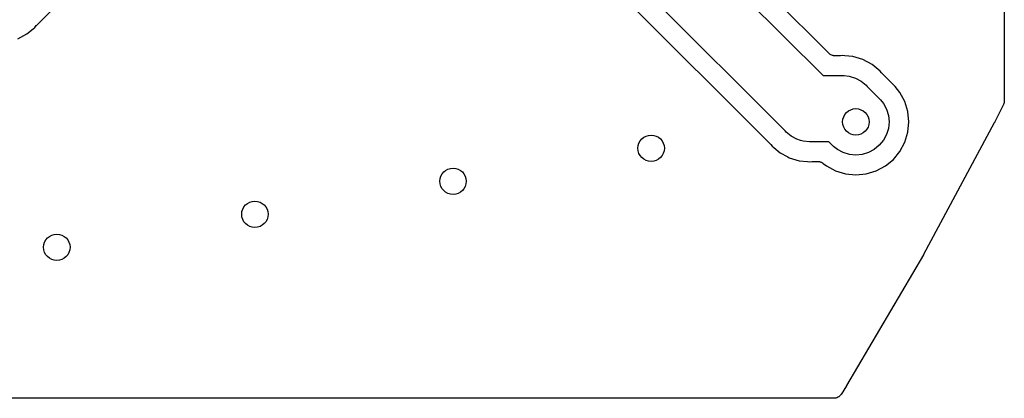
# Model space of a CAD drawing. Extents: x 59.7 to 90.8, y -72.3 to -46.6.
# Tile 8 of 10: x 75.9 to 90.8, y -72.3 to -66.6. Entities that reach past the tile are written whole.
import ezdxf

# ---------------------------------------------------------------- set-up
doc = ezdxf.new("R2010")
doc.units = 0
doc.header["$MEASUREMENT"] = 0
doc.layers.add('BLACK', color=7, linetype='CONTINUOUS')

msp = doc.modelspace()

# ---------------------------------------------------------------- linework, layer by layer
at = {"layer": 'BLACK', "linetype": 'CONTINUOUS'}
for p, q in [((90.8481, -57.3199), (90.8481, -67.7809)), ((88.1942, -67.0628), (85.1335, -64.0021)), ((84.9709, -64.2638), (88.1071, -67.4)), ((87.5291, -68.2362), (84.2638, -64.9709)), ((84.0021, -65.1335), (87.3021, -68.4335)), ((76.1979, -66.6335), (76.5979, -66.2335)), ((76.1684, -66.6684), (76.1895, -66.6427)), ((76.1895, -66.6427), (76.1906, -66.6414)), ((76.1906, -66.6414), (76.1945, -66.6376)), ((76.1945, -66.6376), (76.1979, -66.6335)), ((75.9076, -66.8427), (76.0466, -66.7684)), ((76.0466, -66.7684), (76.1427, -66.6895)), ((76.1427, -66.6895), (76.1684, -66.6684)), ((76.1427, -66.6895), (76.1427, -66.6895)), ((88.2032, -67.0702), (88.1942, -67.0628)), ((88.2122, -67.0778), (88.2032, -67.0702)), ((88.2128, -67.0781), (88.2122, -67.0778)), ((88.2133, -67.0785), (88.2128, -67.0781)), ((88.2236, -67.0841), (88.2133, -67.0785)), ((88.2339, -67.0897), (88.2236, -67.0841)), ((88.2346, -67.0899), (88.2339, -67.0897)), ((88.2352, -67.0902), (88.2346, -67.0899)), ((88.2464, -67.0937), (88.2352, -67.0902)), ((88.2576, -67.0972), (88.2464, -67.0937)), ((88.4, -67.0961), (88.3669, -67.0994)), ((88.4331, -67.0994), (88.4, -67.0961)), ((88.2582, -67.0973), (88.2576, -67.0972)), ((88.2589, -67.0975), (88.2582, -67.0973)), ((88.2705, -67.0987), (88.2589, -67.0975)), ((88.2822, -67.1), (88.2705, -67.0987)), ((88.2835, -67.1), (88.2822, -67.1)), ((88.2836, -67.1), (88.2835, -67.1)), ((88.2835, -67.1), (88.2835, -67.1)), ((88.284, -67.1), (88.2836, -67.1)), ((88.3545, -67.1), (88.284, -67.1)), ((88.3598, -67.0995), (88.3545, -67.1)), ((88.3652, -67.0995), (88.3598, -67.0995)), ((88.3669, -67.0994), (88.3652, -67.0995)), ((88.5568, -67.1116), (88.4331, -67.0994)), ((88.4331, -67.0994), (88.4331, -67.0994)), ((88.7076, -67.1573), (88.5568, -67.1116)), ((88.8466, -67.2316), (88.7076, -67.1573)), ((88.9684, -67.3316), (88.8466, -67.2316)), ((88.9895, -67.3573), (88.9684, -67.3316)), ((88.9933, -67.3611), (88.9895, -67.3573)), ((88.9966, -67.3653), (88.9933, -67.3611)), ((88.9979, -67.3665), (88.9966, -67.3653)), ((89.1935, -67.5621), (88.9979, -67.3665)), ((88.1071, -67.4), (88.3754, -67.4)), ((88.3754, -67.4), (88.4, -67.3976)), ((88.4, -67.3976), (88.4246, -67.4)), ((88.4246, -67.4), (88.498, -67.4072)), ((88.498, -67.4072), (88.5923, -67.4358)), ((88.5923, -67.4358), (88.6791, -67.4823)), ((88.6791, -67.4823), (88.7553, -67.5447)), ((88.7553, -67.5447), (88.7709, -67.5638)), ((88.7709, -67.5638), (88.9709, -67.7638)), ((89.2684, -67.6534), (89.1935, -67.5621)), ((89.3427, -67.7924), (89.2684, -67.6534)), ((88.9709, -67.7638), (89.0177, -67.8209)), ((89.0177, -67.8209), (89.0642, -67.9077)), ((89.3884, -67.9432), (89.3427, -67.7924)), ((90.8347, -67.8377), (90.698, -68.1109)), ((90.836, -67.8342), (90.8347, -67.8377)), ((90.8378, -67.8309), (90.836, -67.8342)), ((90.8405, -67.8227), (90.8378, -67.8309)), ((90.8435, -67.8146), (90.8405, -67.8227)), ((90.8442, -67.8109), (90.8435, -67.8146)), ((90.8453, -67.8073), (90.8442, -67.8109)), ((90.8463, -67.7987), (90.8453, -67.8073)), ((90.8478, -67.7902), (90.8463, -67.7987)), ((90.8481, -67.7827), (90.8477, -67.7864)), ((90.8477, -67.7864), (90.8478, -67.7902)), ((90.8481, -67.7809), (90.8481, -67.7827)), ((89.0642, -67.9077), (89.0928, -68.002)), ((89.4039, -68.1), (89.3884, -67.9432)), ((89.0928, -68.002), (89.1024, -68.1)), ((89.1024, -68.1), (89.0928, -68.198)), ((89.3884, -68.2568), (89.4039, -68.1)), ((90.6963, -68.1141), (89.6256, -70.1091)), ((90.6967, -68.1133), (90.6963, -68.1141)), ((90.6972, -68.1125), (90.6967, -68.1133)), ((90.698, -68.1109), (90.6972, -68.1125)), ((87.5447, -68.2553), (87.5291, -68.2362)), ((87.6209, -68.3177), (87.5447, -68.2553)), ((89.0928, -68.198), (89.0642, -68.2923)), ((89.3427, -68.4076), (89.3884, -68.2568)), ((87.3021, -68.4335), (87.3034, -68.4348)), ((87.3034, -68.4348), (87.3067, -68.4389)), ((87.7077, -68.3642), (87.6209, -68.3177)), ((87.7623, -68.3807), (87.7077, -68.3642)), ((87.802, -68.3928), (87.7623, -68.3807)), ((87.9, -68.4024), (87.802, -68.3928)), ((87.9246, -68.4), (87.9, -68.4024)), ((88.1929, -68.4), (87.9246, -68.4)), ((88.2638, -68.4709), (88.1929, -68.4)), ((89.0177, -68.3791), (88.9553, -68.4553)), ((89.0642, -68.2923), (89.0177, -68.3791)), ((89.2684, -68.5466), (89.3427, -68.4076)), ((87.3067, -68.4389), (87.3105, -68.4427)), ((87.3105, -68.4427), (87.3316, -68.4684)), ((87.3316, -68.4684), (87.3573, -68.4895)), ((87.3573, -68.4895), (87.3573, -68.4896)), ((87.3573, -68.4896), (87.4534, -68.5684)), ((87.4534, -68.5684), (87.5698, -68.6306)), ((88.3209, -68.5177), (88.2638, -68.4709)), ((88.4077, -68.5642), (88.3209, -68.5177)), ((88.502, -68.5928), (88.4077, -68.5642)), ((88.7923, -68.5642), (88.698, -68.5928)), ((88.8791, -68.5177), (88.7923, -68.5642)), ((88.9553, -68.4553), (88.8791, -68.5177)), ((89.1684, -68.6684), (89.2684, -68.5466)), ((87.5698, -68.6306), (87.5698, -68.6306)), ((87.5698, -68.6306), (87.5924, -68.6427)), ((87.5924, -68.6427), (87.7432, -68.6884)), ((87.7432, -68.6884), (87.8669, -68.7006)), ((87.8669, -68.7006), (87.8669, -68.7006)), ((87.8669, -68.7006), (87.9, -68.7039)), ((87.9, -68.7039), (87.9331, -68.7006)), ((87.9331, -68.7006), (87.9348, -68.7005)), ((87.9348, -68.7005), (87.9402, -68.7005)), ((87.9402, -68.7005), (87.9455, -68.7)), ((87.9455, -68.7), (88.0246, -68.7)), ((88.0246, -68.7), (88.0264, -68.7)), ((88.0264, -68.7), (88.0319, -68.7006)), ((88.0319, -68.7006), (88.0374, -68.7006)), ((88.0374, -68.7006), (88.0442, -68.702)), ((88.0442, -68.702), (88.051, -68.7028)), ((88.051, -68.7028), (88.0563, -68.7044)), ((88.0563, -68.7044), (88.0617, -68.7055)), ((88.0617, -68.7055), (88.0681, -68.7082)), ((88.0681, -68.7082), (88.0746, -68.7103)), ((88.0746, -68.7103), (88.0795, -68.7129)), ((88.0795, -68.7129), (88.0846, -68.715)), ((88.0846, -68.715), (88.0903, -68.7189)), ((88.0903, -68.7189), (88.0964, -68.7222)), ((88.0964, -68.7222), (88.1006, -68.7258)), ((88.1006, -68.7258), (88.1052, -68.7288)), ((88.1052, -68.7288), (88.1534, -68.7684)), ((88.6, -68.6024), (88.502, -68.5928)), ((88.698, -68.5928), (88.6, -68.6024)), ((89.0466, -68.7684), (89.1684, -68.6684)), ((88.1534, -68.7684), (88.2924, -68.8427)), ((88.2924, -68.8427), (88.4432, -68.8884)), ((88.7568, -68.8884), (88.9076, -68.8427)), ((88.9076, -68.8427), (89.0466, -68.7684)), ((88.4432, -68.8884), (88.6, -68.9039)), ((88.6, -68.9039), (88.7568, -68.8884)), ((89.6232, -70.1134), (88.4596, -72.0935)), ((89.6238, -70.112), (89.6232, -70.1134)), ((89.6247, -70.1107), (89.6238, -70.112)), ((89.6256, -70.1091), (89.6247, -70.1107)), ((88.4577, -72.0966), (88.3756, -72.2276)), ((88.4581, -72.0958), (88.4577, -72.0966)), ((88.4587, -72.0951), (88.4581, -72.0958)), ((88.4596, -72.0935), (88.4587, -72.0951)), ((88.268, -72.2872), (62.2295, -72.2872)), ((88.2692, -72.2871), (88.268, -72.2872)), ((88.2704, -72.2872), (88.2692, -72.2871)), ((88.2815, -72.2859), (88.2704, -72.2872)), ((88.2926, -72.2848), (88.2815, -72.2859)), ((88.2938, -72.2844), (88.2926, -72.2848)), ((88.2951, -72.2843), (88.2938, -72.2844)), ((88.3057, -72.2808), (88.2951, -72.2843)), ((88.3164, -72.2776), (88.3057, -72.2808)), ((88.3175, -72.277), (88.3164, -72.2776)), ((88.3186, -72.2766), (88.3175, -72.277)), ((88.3284, -72.2712), (88.3186, -72.2766)), ((88.3382, -72.266), (88.3284, -72.2712)), ((88.3392, -72.2652), (88.3382, -72.266)), ((88.3403, -72.2646), (88.3392, -72.2652)), ((88.3488, -72.2574), (88.3403, -72.2646)), ((88.3574, -72.2503), (88.3488, -72.2574)), ((88.3582, -72.2494), (88.3574, -72.2503)), ((88.3592, -72.2485), (88.3582, -72.2494)), ((88.3661, -72.2398), (88.3592, -72.2485)), ((88.3732, -72.2312), (88.3661, -72.2398)), ((88.3738, -72.2301), (88.3732, -72.2312)), ((88.3746, -72.2291), (88.3738, -72.2301)), ((88.3756, -72.2276), (88.3746, -72.2291))]:
    msp.add_line(p, q, dxfattribs=at)
at = {"layer": 'BLACK'}
for centre in [(88.6, -68.1), (85.5, -68.5), (82.5, -69), (79.5, -69.5), (76.5, -70)]:
    msp.add_circle(centre, 0.2, dxfattribs=at)

doc.saveas('drawing.dxf')
